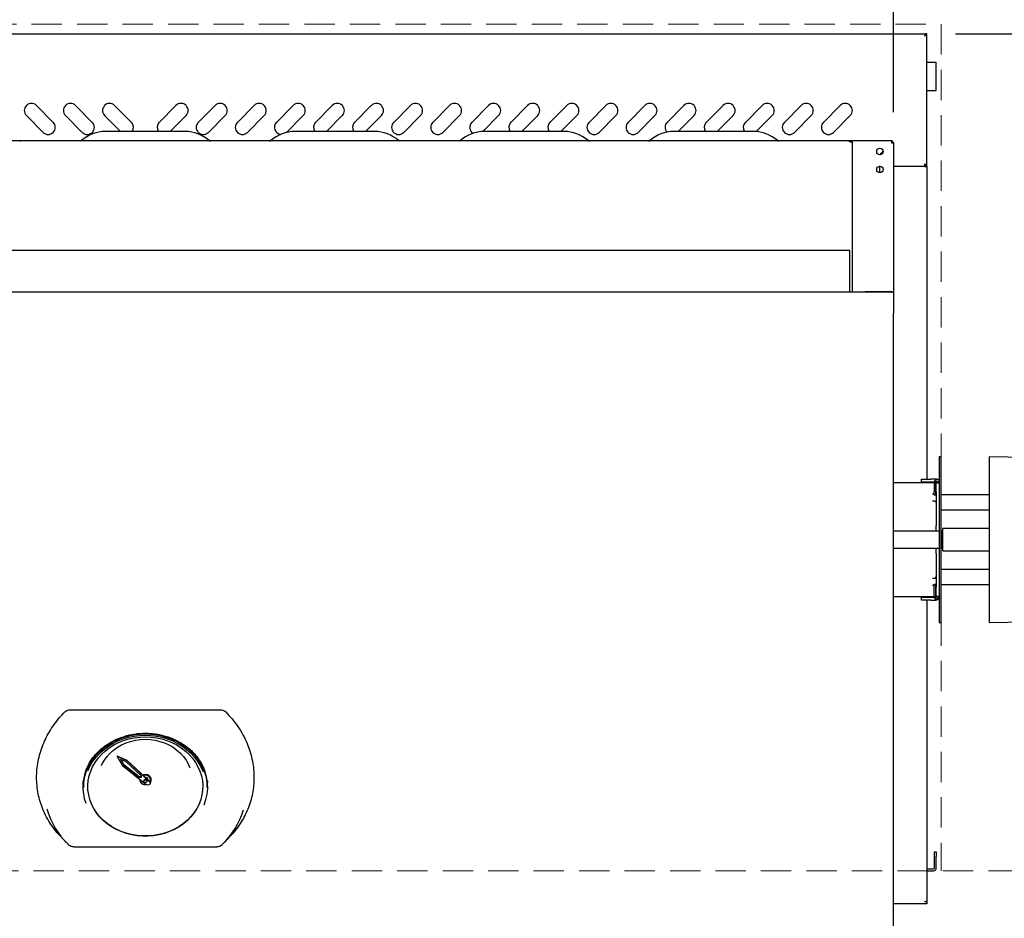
# Model space of a CAD drawing. Header units: inches. Extents: x 36 to 211, y 21 to 146.
# Tile 29 of 53: x 82 to 108, y 103 to 127. Entities that reach past the tile are written whole.
import ezdxf

# ---------------------------------------------------------------- set-up
doc = ezdxf.new("R2010")
doc.units = ezdxf.units.IN
doc.header["$LTSCALE"] = 16
doc.header["$MEASUREMENT"] = 0
doc.linetypes.add('HIDDEN', pattern=[0.075, 0.05, -0.025])
doc.layers.add('FORMAT', color=7, linetype='Continuous')
doc.styles.add('SLDTEXTSTYLE0', font='TXT', dxfattribs={"width": 0.75})
doc.dimstyles.new('SLDDIMSTYLE0', dxfattribs={"dimtxt": 1.5, "dimasz": 2.08, "dimexe": 0, "dimexo": 0.0625, "dimgap": 0.375, "dimtad": 0, "dimtih": 1, "dimtoh": 1, "dimdec": 0, "dimrnd": 1e-09, "dimzin": 12, "dimdsep": 46, "dimlunit": 5, "dimtxsty": 'SLDTEXTSTYLE0', "dimsah": 1, "dimcen": 0.09, "dimadec": 0, "dimazin": 3, "dimtfac": 1, "dimtdec": 0, "dimtmove": 0, "dimatfit": 0, "dimfxl": 1, "dimfrac": 2, "dimtolj": 1, "dimtzin": 12, "dimarcsym": 0})
doc.dimstyles.new('SLDDIMSTYLE1', dxfattribs={"dimtxt": 1.5, "dimasz": 2.08, "dimexe": 0, "dimexo": 0.0625, "dimgap": 0.375, "dimtad": 0, "dimtih": 1, "dimtoh": 1, "dimdec": 0, "dimrnd": 1e-09, "dimzin": 12, "dimdsep": 46, "dimlunit": 5, "dimtxsty": 'SLDTEXTSTYLE0', "dimsah": 1, "dimcen": 0.09, "dimadec": 0, "dimazin": 3, "dimtfac": 1, "dimtdec": 0, "dimtofl": 0, "dimtmove": 0, "dimatfit": 3, "dimfxl": 1, "dimfrac": 2, "dimtolj": 1, "dimtzin": 12, "dimarcsym": 0})

# ---------------------------------------------------------------- blocks, each defined once
blk = doc.blocks.new('_D_6')
at = {"layer": 'FORMAT'}
for p, q in [((106.584, 126.358), (120.332, 126.358)), ((118.332, 126.358), (118.332, 116.524)), ((118.332, 104.265), (118.332, 114.099))]:
    blk.add_line(p, q, dxfattribs=at)
for points in [[(118.332, 126.358), (118.012, 124.278), (118.652, 124.278)], [(118.332, 104.265), (118.652, 106.345), (118.012, 106.345)]]:
    blk.add_solid(points, dxfattribs=at)
at = {"layer": 'FORMAT', "insert": (117.192, 116.033), "char_height": 1.5, "attachment_point": 1, "style": 'SLDTEXTSTYLE0'}
blk.add_mtext('6B', dxfattribs=at)
blk = doc.blocks.new('_D_7')
at = {"layer": 'FORMAT'}
for p, q in [((118.332, 96.161), (118.332, 104.265)), ((104.604, 96.161), (120.332, 96.161)), ((118.332, 93.103), (118.332, 96.161)), ((120.332, 93.103), (118.332, 93.103))]:
    blk.add_line(p, q, dxfattribs=at)
for points in [[(118.332, 104.265), (118.012, 102.185), (118.652, 102.185)], [(118.332, 96.161), (118.652, 98.241), (118.012, 98.241)]]:
    blk.add_solid(points, dxfattribs=at)
at = {"layer": 'FORMAT', "insert": (121.358, 93.824), "char_height": 1.5, "attachment_point": 1, "style": 'SLDTEXTSTYLE0'}
blk.add_mtext('11B', dxfattribs=at)
blk = doc.blocks.new('_D_9')
at = {"layer": 'FORMAT'}
for p, q in [((104.952, 124.29), (104.952, 134.662)), ((109.462, 113.065), (109.462, 134.662)), ((104.952, 132.662), (100.952, 132.662)), ((109.462, 132.662), (117.499, 132.662))]:
    blk.add_line(p, q, dxfattribs=at)
for points in [[(104.952, 132.662), (102.872, 132.982), (102.872, 132.342)], [(109.462, 132.662), (111.542, 132.342), (111.542, 132.982)]]:
    blk.add_solid(points, dxfattribs=at)
at = {"layer": 'FORMAT', "insert": (117.841, 133.383), "char_height": 1.5, "attachment_point": 1, "style": 'SLDTEXTSTYLE0'}
blk.add_mtext('16B', dxfattribs=at)

msp = doc.modelspace()

# ---------------------------------------------------------------- linework, layer by layer
at = {"color": 7, "linetype": 'Continuous', "lineweight": 25}
for p, q in [((64.62, 126.358), (105.784, 126.358)), ((105.784, 126.358), (105.784, 126.334)), ((105.827, 126.358), (105.789, 126.358)), ((105.827, 122.858), (105.827, 126.358)), ((105.827, 125.608), (106.007, 125.608)), ((106.007, 125.608), (106.077, 125.608)), ((106.077, 124.858), (106.077, 125.608)), ((105.827, 124.858), (106.007, 124.858)), ((106.007, 124.858), (106.077, 124.858)), ((82.772, 124.019), (82.33, 124.461)), ((83.803, 124.019), (83.361, 124.461)), ((84.834, 124.019), (84.392, 124.461)), ((85.569, 124.019), (86.011, 124.461)), ((86.6, 124.019), (87.042, 124.461)), ((87.632, 124.019), (88.074, 124.461)), ((88.663, 124.019), (89.105, 124.461)), ((89.694, 124.019), (90.136, 124.461)), ((90.725, 124.019), (91.167, 124.461)), ((91.757, 124.019), (92.199, 124.461)), ((92.788, 124.019), (93.23, 124.461)), ((93.819, 124.019), (94.261, 124.461)), ((94.85, 124.019), (95.292, 124.461)), ((95.882, 124.019), (96.324, 124.461)), ((96.913, 124.019), (97.355, 124.461)), ((97.944, 124.019), (98.386, 124.461)), ((98.975, 124.019), (99.417, 124.461)), ((100.007, 124.019), (100.449, 124.461)), ((101.038, 124.019), (101.48, 124.461)), ((102.069, 124.019), (102.511, 124.461)), ((103.1, 124.019), (103.542, 124.461)), ((82.065, 124.196), (82.507, 123.754)), ((83.096, 124.196), (83.538, 123.754)), ((84.127, 124.196), (84.547, 123.777)), ((86.276, 124.196), (85.857, 123.777)), ((87.308, 124.196), (86.866, 123.754)), ((88.339, 124.196), (87.897, 123.754)), ((89.37, 124.196), (88.928, 123.754)), ((90.401, 124.196), (89.982, 123.777)), ((91.433, 124.196), (91.013, 123.777)), ((92.464, 124.196), (92.022, 123.754)), ((93.495, 124.196), (93.053, 123.754)), ((94.526, 124.196), (94.106, 123.776)), ((95.558, 124.196), (95.138, 123.777)), ((96.589, 124.196), (96.169, 123.777)), ((97.62, 124.196), (97.178, 123.754)), ((98.651, 124.196), (98.209, 123.754)), ((99.683, 124.196), (99.263, 123.777)), ((100.714, 124.196), (100.294, 123.777)), ((101.745, 124.196), (101.323, 123.774)), ((102.776, 124.196), (102.334, 123.754)), ((103.808, 124.196), (103.366, 123.754)), ((86.253, 123.777), (84.15, 123.777)), ((88.928, 123.754), (88.923, 123.749)), ((91.253, 123.777), (89.15, 123.777)), ((96.253, 123.777), (94.15, 123.777)), ((101.253, 123.777), (99.15, 123.777)), ((103.789, 123.527), (66.615, 123.527)), ((83.509, 123.531), (81.895, 123.531)), ((88.509, 123.531), (86.895, 123.531)), ((93.509, 123.531), (91.895, 123.531)), ((98.509, 123.531), (96.895, 123.531)), ((104.91, 123.531), (101.895, 123.531)), ((103.789, 123.504), (103.789, 123.527)), ((103.809, 123.527), (103.789, 123.527)), ((103.809, 123.504), (103.789, 123.504)), ((103.809, 123.504), (103.809, 123.527)), ((103.867, 119.534), (103.867, 123.469)), ((104.91, 123.531), (104.91, 123.493)), ((104.952, 123.49), (104.914, 123.49)), ((104.952, 123.49), (104.952, 119.549)), ((104.581, 123.164), (104.675, 123.258)), ((104.675, 123.251), (104.588, 123.164)), ((104.577, 122.858), (104.566, 122.858)), ((104.577, 122.86), (104.577, 122.693)), ((105.769, 122.858), (104.952, 122.858)), ((105.769, 122.858), (105.827, 122.858)), ((105.784, 122.858), (105.784, 122.884)), ((105.827, 122.858), (105.789, 122.858)), ((105.827, 122.858), (105.827, 114.605)), ((103.796, 120.64), (66.608, 120.64)), ((103.796, 120.582), (103.796, 120.64)), ((103.796, 119.534), (103.796, 120.582)), ((104.202, 119.551), (104.202, 119.55)), ((104.202, 119.551), (104.88, 119.551)), ((104.202, 119.534), (104.202, 119.55)), ((104.202, 119.55), (104.88, 119.55)), ((104.9, 119.549), (104.9, 119.52)), ((104.9, 119.549), (104.952, 119.549)), ((104.952, 119.549), (104.952, 118.972)), ((104.9, 119.534), (65.504, 119.534)), ((104.952, 117.082), (104.952, 118.972)), ((104.952, 101.379), (104.952, 117.082)), ((106.195, 115.192), (106.155, 115.192)), ((106.155, 115.192), (106.155, 115.152)), ((106.155, 115.152), (106.155, 114.735)), ((106.195, 115.192), (106.195, 115.152)), ((106.195, 115.152), (106.195, 114.735)), ((109.072, 115.165), (107.474, 115.192)), ((107.474, 115.192), (107.474, 115.152)), ((107.474, 115.152), (107.474, 114.735)), ((105.686, 114.527), (105.686, 114.605)), ((105.686, 114.605), (105.936, 114.605)), ((106.057, 114.605), (105.936, 114.605)), ((106.155, 114.735), (106.155, 111.279)), ((106.195, 114.735), (106.195, 111.279)), ((107.474, 114.735), (107.474, 111.279)), ((106.018, 114.507), (104.952, 114.507)), ((105.936, 114.527), (105.686, 114.527)), ((105.827, 114.527), (105.827, 114.507)), ((106.021, 114.527), (105.936, 114.527)), ((106.018, 114.503), (106.018, 114.277)), ((106.077, 114.507), (106.057, 114.507)), ((106.057, 114.507), (106.057, 114.507)), ((106.057, 114.277), (106.057, 114.503)), ((106.077, 114.507), (106.155, 114.507)), ((106.077, 114.257), (106.077, 114.507)), ((106.155, 114.582), (106.096, 114.582)), ((106.096, 114.543), (106.155, 114.543)), ((105.977, 114.218), (106.018, 114.218)), ((106.018, 114.179), (106.018, 114.277)), ((106.057, 114.179), (106.018, 114.179)), ((106.057, 114.277), (106.057, 114.179)), ((106.077, 114.257), (106.077, 113.377)), ((107.474, 114.188), (106.195, 114.188)), ((106.039, 114.021), (105.977, 114.021)), ((106.195, 113.795), (107.474, 113.795)), ((106.077, 113.316), (106.077, 113.377)), ((106.077, 113.232), (106.077, 113.316)), ((107.474, 113.303), (106.254, 113.303)), ((106.254, 112.712), (106.254, 113.303)), ((106.155, 113.232), (104.952, 113.232)), ((106.244, 113.232), (106.195, 113.232)), ((106.254, 113.222), (106.244, 113.232)), ((106.244, 113.071), (106.244, 113.232)), ((106.244, 112.782), (106.244, 113.071)), ((104.952, 112.782), (106.155, 112.782)), ((106.077, 112.699), (106.077, 112.782)), ((106.195, 112.782), (106.244, 112.782)), ((106.244, 112.782), (106.254, 112.792)), ((106.077, 112.638), (106.077, 112.699)), ((106.077, 112.638), (106.077, 111.757)), ((106.254, 112.712), (107.474, 112.712)), ((107.474, 112.22), (106.195, 112.22)), ((105.977, 111.994), (106.039, 111.994)), ((106.018, 111.797), (105.977, 111.797)), ((106.018, 111.836), (106.057, 111.836)), ((106.018, 111.738), (106.018, 111.836)), ((106.057, 111.836), (106.057, 111.738)), ((106.077, 111.507), (106.077, 111.757)), ((106.195, 111.826), (107.474, 111.826)), ((104.952, 111.507), (106.018, 111.507)), ((105.686, 111.409), (105.686, 111.487)), ((105.686, 111.487), (105.936, 111.487)), ((105.827, 111.507), (105.827, 111.487)), ((105.936, 111.487), (106.021, 111.487)), ((106.018, 111.511), (106.018, 111.738)), ((106.057, 111.738), (106.057, 111.511)), ((106.057, 111.507), (106.077, 111.507)), ((106.057, 111.507), (106.057, 111.507)), ((106.155, 111.507), (106.077, 111.507)), ((105.936, 111.409), (105.686, 111.409)), ((105.827, 111.409), (105.827, 103.456)), ((105.936, 111.409), (106.057, 111.409)), ((106.096, 111.472), (106.155, 111.472)), ((106.155, 111.433), (106.096, 111.433)), ((106.155, 111.279), (106.155, 110.863)), ((106.195, 111.279), (106.195, 110.863)), ((107.474, 111.279), (107.474, 110.863)), ((106.155, 110.863), (106.155, 110.822)), ((106.155, 110.822), (106.195, 110.822)), ((106.195, 110.863), (106.195, 110.822)), ((107.474, 110.863), (107.474, 110.822)), ((107.474, 110.822), (109.072, 110.85)), ((83.217, 108.519), (87.186, 108.519)), ((84.719, 107.183), (84.462, 107.294)), ((84.462, 107.294), (84.462, 107.284)), ((84.462, 107.284), (84.592, 107.055)), ((84.719, 107.173), (84.462, 107.284)), ((84.694, 107.145), (84.55, 107.208)), ((84.55, 107.208), (84.625, 107.076)), ((84.558, 107.204), (84.625, 107.086)), ((84.625, 107.086), (84.625, 107.076)), ((84.625, 107.086), (85.049, 106.745)), ((84.625, 107.076), (85.049, 106.735)), ((85.093, 106.775), (84.694, 107.145)), ((84.719, 107.183), (84.719, 107.173)), ((85.315, 106.63), (84.719, 107.183)), ((85.315, 106.62), (84.719, 107.173)), ((84.592, 107.055), (85.228, 106.544)), ((83.572, 106.559), (83.572, 106.471)), ((85.049, 106.745), (85.049, 106.735)), ((85.093, 106.745), (85.049, 106.745)), ((85.093, 106.735), (85.049, 106.735)), ((85.052, 106.686), (85.052, 106.675)), ((85.052, 106.675), (85.052, 106.674)), ((85.061, 106.678), (85.061, 106.674)), ((85.061, 106.674), (85.061, 106.67)), ((85.093, 106.747), (85.091, 106.745)), ((85.093, 106.775), (85.093, 106.735)), ((85.159, 106.642), (85.159, 106.632)), ((85.202, 106.548), (85.222, 106.549)), ((85.245, 106.632), (85.245, 106.642)), ((85.271, 106.67), (85.271, 106.675)), ((85.331, 106.583), (85.331, 106.593)), ((85.343, 106.67), (85.343, 106.674)), ((85.352, 106.674), (85.352, 106.675)), ((86.832, 106.471), (86.832, 106.559)), ((82.951, 105.193), (83.113, 105.019)), ((87.291, 105.019), (87.453, 105.193)), ((83.313, 104.901), (87.091, 104.901)), ((106.027, 104.645), (106.027, 104.77)), ((106.027, 104.77), (106.077, 104.77)), ((106.077, 104.77), (106.077, 104.645)), ((106.027, 104.34), (106.027, 104.645)), ((106.077, 104.34), (106.077, 104.645)), ((105.827, 104.32), (106.007, 104.32)), ((105.827, 104.27), (106.007, 104.27)), ((105.827, 103.453), (105.769, 103.453)), ((105.827, 103.453), (105.827, 103.456)), ((105.827, 103.453), (105.827, 103.395)), ((105.769, 103.395), (104.952, 103.395)), ((105.827, 103.395), (105.769, 103.395))]:
    msp.add_line(p, q, dxfattribs=at)
at = {"color": 7, "linetype": 'Continuous', "lineweight": 25, "flags": 128}
for points in [[(103.809, 123.504), (103.82, 123.504), (103.831, 123.502), (103.841, 123.498), (103.85, 123.494), (103.857, 123.489), (103.862, 123.482), (103.866, 123.476), (103.867, 123.469)], [(104.9, 119.548), (104.894, 119.549), (104.88, 119.551)], [(104.88, 119.55), (104.894, 119.549), (104.9, 119.548)], [(106.155, 114.507), (106.153, 114.527), (106.149, 114.543)], [(106.149, 111.472), (106.153, 111.488), (106.155, 111.507)], [(83.572, 106.471), (83.579, 106.601), (83.6, 106.73), (83.634, 106.857), (83.682, 106.98), (83.743, 107.099), (83.816, 107.213), (83.901, 107.32), (83.997, 107.42), (84.104, 107.512), (84.219, 107.596), (84.344, 107.669), (84.475, 107.733), (84.613, 107.785), (84.756, 107.827), (84.902, 107.856), (85.051, 107.874), (85.202, 107.88)], [(83.692, 106.918), (83.701, 106.939), (83.759, 107.058), (83.83, 107.172), (83.913, 107.28), (84.007, 107.381), (84.112, 107.474), (84.226, 107.558), (84.349, 107.632), (84.479, 107.696), (84.616, 107.749), (84.758, 107.791), (84.904, 107.821), (85.052, 107.839), (85.202, 107.845)], [(85.202, 107.88), (85.352, 107.874), (85.501, 107.856), (85.648, 107.827), (85.791, 107.785), (85.928, 107.733), (86.06, 107.669), (86.184, 107.596), (86.3, 107.512), (86.406, 107.42), (86.503, 107.32), (86.588, 107.213), (86.661, 107.099), (86.722, 106.98), (86.77, 106.857), (86.804, 106.73), (86.825, 106.601), (86.832, 106.471)], [(85.202, 107.845), (85.351, 107.839), (85.5, 107.821), (85.646, 107.791), (85.787, 107.749), (85.924, 107.696), (86.054, 107.632), (86.177, 107.558), (86.292, 107.474), (86.396, 107.381), (86.49, 107.28), (86.573, 107.172), (86.644, 107.058), (86.702, 106.939), (86.726, 106.878)], [(85.202, 107.803), (85.348, 107.797), (85.493, 107.779), (85.635, 107.748), (85.774, 107.706), (85.906, 107.653), (86.033, 107.589), (86.151, 107.514), (86.261, 107.43), (86.361, 107.337), (86.45, 107.237), (86.527, 107.129), (86.592, 107.016), (86.644, 106.897), (86.682, 106.775), (86.707, 106.65), (86.718, 106.524), (86.714, 106.397), (86.697, 106.271), (86.665, 106.147), (86.62, 106.027), (86.561, 105.911), (86.49, 105.8), (86.407, 105.696), (86.312, 105.599), (86.207, 105.51), (86.093, 105.431), (85.971, 105.362), (85.841, 105.303), (85.705, 105.255), (85.565, 105.219), (85.421, 105.194), (85.275, 105.182), (85.128, 105.182), (84.983, 105.194), (84.839, 105.219), (84.698, 105.255), (84.563, 105.303), (84.433, 105.362), (84.31, 105.431), (84.196, 105.51), (84.091, 105.599), (83.997, 105.696), (83.914, 105.8), (83.842, 105.911), (83.784, 106.027), (83.739, 106.147), (83.707, 106.271), (83.689, 106.397), (83.686, 106.524), (83.696, 106.65), (83.721, 106.775), (83.76, 106.897), (83.812, 107.016), (83.876, 107.129), (83.954, 107.237), (84.043, 107.337), (84.143, 107.43), (84.252, 107.514), (84.371, 107.589), (84.497, 107.653), (84.63, 107.706), (84.768, 107.748), (84.91, 107.779), (85.055, 107.797), (85.202, 107.803)], [(84.049, 107.049), (84.067, 107.088), (84.124, 107.19), (84.194, 107.286), (84.275, 107.375), (84.366, 107.456), (84.467, 107.528), (84.576, 107.591), (84.693, 107.643), (84.815, 107.685), (84.941, 107.715), (85.071, 107.733), (85.202, 107.739)], [(85.202, 107.739), (85.333, 107.733), (85.462, 107.715), (85.589, 107.685), (85.711, 107.643), (85.827, 107.591), (85.936, 107.528), (86.037, 107.456), (86.129, 107.375), (86.21, 107.286), (86.279, 107.19), (86.337, 107.088), (86.378, 106.989)], [(85.202, 106.805), (85.155, 106.799), (85.139, 106.793)], [(85.14, 106.792), (85.155, 106.797), (85.202, 106.803)], [(85.202, 106.803), (85.248, 106.797), (85.29, 106.779), (85.323, 106.75), (85.344, 106.714), (85.352, 106.674), (85.344, 106.634), (85.329, 106.606)], [(83.572, 106.519), (83.57, 106.536), (83.564, 106.639)], [(85.093, 106.765), (85.08, 106.752), (85.075, 106.745)], [(85.076, 106.745), (85.08, 106.75), (85.093, 106.763)], [(85.093, 106.751), (85.088, 106.745), (85.088, 106.745)], [(85.202, 106.795), (85.158, 106.789), (85.147, 106.786)], [(85.327, 106.613), (85.336, 106.632), (85.343, 106.67), (85.336, 106.707), (85.316, 106.741), (85.285, 106.768), (85.245, 106.785), (85.202, 106.791), (85.158, 106.785), (85.15, 106.783)], [(85.202, 106.669), (85.218, 106.666), (85.232, 106.658), (85.241, 106.646), (85.245, 106.632), (85.241, 106.618), (85.232, 106.606), (85.218, 106.598), (85.202, 106.595), (85.185, 106.598), (85.171, 106.606), (85.162, 106.618), (85.159, 106.632), (85.162, 106.646), (85.171, 106.658), (85.185, 106.666), (85.202, 106.669)], [(85.315, 106.62), (85.327, 106.602), (85.331, 106.582), (85.326, 106.563), (85.313, 106.546), (85.294, 106.534), (85.271, 106.53), (85.248, 106.534), (85.228, 106.544)], [(85.315, 106.63), (85.327, 106.612), (85.331, 106.593)], [(86.84, 106.639), (86.833, 106.536), (86.832, 106.525)], [(86.718, 106.498), (86.714, 106.403), (86.697, 106.277), (86.665, 106.154), (86.62, 106.033), (86.561, 105.917), (86.49, 105.806), (86.407, 105.702), (86.312, 105.605), (86.207, 105.517), (86.093, 105.437), (85.971, 105.368), (85.841, 105.309), (85.705, 105.261), (85.565, 105.225), (85.421, 105.201), (85.275, 105.188), (85.128, 105.188), (84.983, 105.201), (84.839, 105.225), (84.698, 105.261), (84.563, 105.309), (84.433, 105.368), (84.31, 105.437), (84.196, 105.517), (84.091, 105.605), (83.997, 105.702), (83.914, 105.806), (83.842, 105.917), (83.784, 106.033), (83.739, 106.154), (83.707, 106.277), (83.689, 106.403), (83.685, 106.498)]]:
    msp.add_lwpolyline(points, dxfattribs=at)
at = {"color": 7, "linetype": 'Continuous', "lineweight": 25}
for centre in [(104.59, 123.249), (104.59, 122.776)]:
    msp.add_circle(centre, 0.085, dxfattribs=at)
for centre, radius, start, end in [((82.197, 124.329), 0.188, 45, 225), ((83.229, 124.329), 0.188, 45, 225), ((84.26, 124.329), 0.188, 45, 225), ((86.144, 124.329), 0.188, 315, 135), ((87.175, 124.329), 0.188, 315, 135), ((88.206, 124.329), 0.188, 315, 135), ((89.237, 124.329), 0.188, 315, 135), ((90.269, 124.329), 0.188, 315, 135), ((91.3, 124.329), 0.188, 315, 135), ((92.331, 124.329), 0.188, 315, 135), ((93.362, 124.329), 0.188, 315, 135), ((94.394, 124.329), 0.188, 315, 135), ((95.425, 124.329), 0.188, 315, 135), ((96.456, 124.329), 0.188, 315, 135), ((97.487, 124.329), 0.188, 315, 135), ((98.519, 124.329), 0.188, 315, 135), ((99.55, 124.329), 0.188, 315, 135), ((100.581, 124.329), 0.188, 315, 135), ((101.612, 124.329), 0.188, 315, 135), ((102.644, 124.329), 0.188, 315, 135), ((103.675, 124.329), 0.188, 315, 135), ((82.639, 123.887), 0.188, 225, 45), ((83.671, 123.887), 0.188, 225, 45), ((84.702, 123.887), 0.188, 324.0045, 45), ((85.702, 123.887), 0.188, 135, 215.9955), ((86.733, 123.887), 0.188, 135, 315), ((87.764, 123.887), 0.188, 135, 315), ((88.796, 123.887), 0.188, 135, 264.0574), ((89.827, 123.887), 0.188, 135, 215.9955), ((90.858, 123.887), 0.188, 135, 215.9955), ((91.889, 123.887), 0.188, 135, 315), ((92.921, 123.887), 0.188, 135, 315), ((93.952, 123.887), 0.188, 135, 237.5523), ((94.983, 123.887), 0.188, 135, 215.9955), ((96.014, 123.887), 0.188, 135, 215.9955), ((97.046, 123.887), 0.188, 135, 315), ((98.077, 123.887), 0.188, 135, 315), ((99.108, 123.887), 0.188, 135, 222.7642), ((100.139, 123.887), 0.188, 135, 215.9955), ((101.171, 123.887), 0.188, 135, 215.9955), ((102.202, 123.887), 0.188, 135, 315), ((103.233, 123.887), 0.188, 135, 315), ((84.15, 122.82), 0.957, 90, 131.463), ((86.253, 122.82), 0.957, 48.537, 90), ((89.15, 122.82), 0.957, 90, 131.463), ((91.253, 122.82), 0.957, 48.537, 90), ((94.15, 122.82), 0.957, 90, 131.463), ((96.253, 122.82), 0.957, 48.537, 90), ((99.15, 122.82), 0.957, 90, 131.463), ((101.253, 122.82), 0.957, 48.537, 90), ((81.914, 123.567), 0.0407, 228.537, 270), ((83.49, 123.567), 0.0407, 270, 311.463), ((86.914, 123.567), 0.0407, 228.537, 270), ((88.49, 123.567), 0.0407, 270, 311.463), ((91.914, 123.567), 0.0407, 228.537, 270), ((93.49, 123.567), 0.0407, 270, 311.463), ((96.914, 123.567), 0.0407, 228.537, 270), ((98.49, 123.567), 0.0407, 270, 311.463), ((101.914, 123.567), 0.0407, 228.537, 270), ((106.057, 114.507), 0.098, 49.7558, 90), ((106.096, 114.503), 0.0787, 90, 180), ((106.096, 114.503), 0.0394, 90, 180), ((106.057, 114.507), 0.02, 0, 70.0986), ((106.039, 114.256), 0.038, 297.5482, 0), ((106.039, 113.983), 0.038, 0, 90), ((106.039, 112.032), 0.038, 270, 0), ((106.039, 111.759), 0.038, 0, 62.4518), ((106.096, 111.511), 0.0787, 180, 270), ((106.096, 111.511), 0.0394, 180, 270), ((106.057, 111.507), 0.02, 289.9014, 0), ((106.057, 111.507), 0.098, 270, 310.2442), ((85.595, 106.482), 1.254, 337.8878, 30.3588), ((84.804, 106.481), 1.25, 153.5079, 200.0209), ((85.211, 106.664), 0.142, 4.7554, 93.5453), ((85.193, 106.682), 0.14, 178.5438, 283.9211), ((85.191, 106.677), 0.129, 179.3675, 274.8888), ((85.199, 106.638), 0.0402, 86.1514, 175.548), ((85.21, 106.663), 0.133, 4.7554, 93.5453), ((85.207, 106.671), 0.0641, 359.2108, 94.7322), ((85.204, 106.638), 0.0402, 4.452, 93.8486), ((84.722, 106.534), 2.211, 196.4756, 225.4283), ((85.661, 106.547), 2.235, 314.7164, 342.5231), ((106.007, 104.34), 0.02, 270, 0), ((106.007, 104.34), 0.07, 270, 0)]:
    msp.add_arc(centre, radius, start, end, dxfattribs=at)
for points, knots in [([(105.769, 126.3), (105.777, 126.305), (105.792, 126.315), (105.811, 126.329), (105.824, 126.344), (105.826, 126.353), (105.827, 126.358)], [0, 0, 0, 0, 0.25472, 0.509612, 0.764505, 1, 1, 1, 1]), ([(105.769, 126.3), (105.773, 126.309), (105.783, 126.326), (105.788, 126.346), (105.789, 126.356), (105.789, 126.358)], [0, 0, 0, 0, 0.452935, 0.908649, 1, 1, 1, 1]), ([(104.91, 123.531), (104.909, 123.531), (104.907, 123.53), (104.905, 123.524), (104.903, 123.52), (104.901, 123.509), (104.899, 123.503), (104.896, 123.489), (104.895, 123.481), (104.894, 123.473)], [0, 0, 0, 0, 0.25, 0.25, 0.5, 0.5, 0.75, 0.75, 1, 1, 1, 1]), ([(104.91, 123.493), (104.907, 123.493), (104.905, 123.491), (104.899, 123.484), (104.896, 123.479), (104.894, 123.473)], [0, 0, 0, 0, 0.5, 0.5, 1, 1, 1, 1]), ([(104.894, 123.473), (104.901, 123.475), (104.909, 123.476), (104.923, 123.479), (104.929, 123.48), (104.94, 123.483), (104.944, 123.484), (104.95, 123.487), (104.952, 123.488), (104.952, 123.49)], [0, 0, 0, 0, 0.25, 0.25, 0.5, 0.5, 0.75, 0.75, 1, 1, 1, 1]), ([(104.894, 123.473), (104.899, 123.476), (104.904, 123.479), (104.912, 123.484), (104.914, 123.487), (104.914, 123.49)], [0, 0, 0, 0, 0.5, 0.5, 1, 1, 1, 1]), ([(105.827, 122.858), (105.826, 122.863), (105.824, 122.873), (105.81, 122.887), (105.791, 122.902), (105.776, 122.911), (105.769, 122.916)], [0, 0, 0, 0, 0.254723, 0.509615, 0.764508, 1, 1, 1, 1]), ([(105.789, 122.858), (105.788, 122.867), (105.786, 122.884), (105.775, 122.904), (105.77, 122.914), (105.769, 122.916)], [0, 0, 0, 0, 0.452935, 0.908649, 1, 1, 1, 1]), ([(82.952, 105.195), (82.938, 105.209), (82.866, 105.281), (82.755, 105.426), (82.622, 105.631), (82.518, 105.839), (82.439, 106.046), (82.382, 106.251), (82.346, 106.462), (82.33, 106.676), (82.335, 106.89), (82.361, 107.105), (82.408, 107.32), (82.475, 107.532), (82.562, 107.737), (82.667, 107.936), (82.793, 108.129), (82.931, 108.306), (83.033, 108.414), (83.08, 108.463)], [0, 0, 0, 0, 0.016126, 0.082375, 0.150421, 0.219089, 0.278343, 0.338003, 0.398941, 0.460319, 0.520025, 0.580146, 0.641571, 0.703449, 0.763176, 0.823321, 0.884787, 0.946713, 1, 1, 1, 1]), ([(83.08, 108.463), (83.095, 108.476), (83.126, 108.501), (83.176, 108.517), (83.207, 108.518), (83.217, 108.519)], [0, 0, 0, 0, 0.4009, 0.802249, 1, 1, 1, 1]), ([(87.186, 108.519), (87.207, 108.517), (87.248, 108.513), (87.294, 108.49), (87.316, 108.47), (87.323, 108.463)], [0, 0, 0, 0, 0.39673, 0.793605, 1, 1, 1, 1]), ([(87.323, 108.463), (87.381, 108.402), (87.498, 108.278), (87.649, 108.075), (87.781, 107.859), (87.886, 107.64), (87.965, 107.426), (88.021, 107.216), (88.058, 107.001), (88.073, 106.786), (88.068, 106.572), (88.043, 106.36), (87.996, 106.149), (87.929, 105.944), (87.842, 105.746), (87.737, 105.557), (87.61, 105.376), (87.513, 105.254), (87.456, 105.197), (87.453, 105.194)], [0, 0, 0, 0, 0.0656822, 0.1319307, 0.1999762, 0.2686436, 0.3278979, 0.3875582, 0.4484956, 0.5098734, 0.5695795, 0.6296994, 0.6911252, 0.7530026, 0.8127298, 0.8728742, 0.9343404, 0.9962662, 1, 1, 1, 1]), ([(83.684, 107.033), (83.7, 107.063), (83.734, 107.131), (83.8, 107.231), (83.881, 107.332), (83.972, 107.428), (84.072, 107.516), (84.18, 107.596), (84.297, 107.668), (84.42, 107.731), (84.548, 107.785), (84.682, 107.828), (84.82, 107.862), (84.961, 107.885), (85.103, 107.898), (85.246, 107.9), (85.389, 107.891), (85.53, 107.872), (85.669, 107.843), (85.804, 107.803), (85.935, 107.753), (86.06, 107.693), (86.179, 107.625), (86.291, 107.548), (86.394, 107.463), (86.488, 107.37), (86.573, 107.271), (86.636, 107.184), (86.667, 107.128), (86.678, 107.109)], [0, 0, 0, 0, 0.030442, 0.068598, 0.10672, 0.144811, 0.182874, 0.220912, 0.258929, 0.296931, 0.334919, 0.372897, 0.410868, 0.448832, 0.486793, 0.524749, 0.562703, 0.600655, 0.638606, 0.676557, 0.714509, 0.752465, 0.790426, 0.828396, 0.866378, 0.904378, 0.9424, 0.980448, 1, 1, 1, 1]), ([(83.313, 104.902), (83.301, 104.903), (83.269, 104.904), (83.217, 104.92), (83.186, 104.946), (83.17, 104.959)], [0, 0, 0, 0, 0.215227, 0.608158, 1, 1, 1, 1]), ([(87.233, 104.959), (87.225, 104.952), (87.202, 104.931), (87.154, 104.907), (87.112, 104.904), (87.091, 104.902)], [0, 0, 0, 0, 0.21523, 0.608159, 1, 1, 1, 1])]:
    msp.add_open_spline(points, degree=3, knots=knots, dxfattribs=at)
for points in [[(105.784, 126.358), (105.783, 126.357), (105.78, 126.355), (105.776, 126.342), (105.773, 126.323), (105.77, 126.307), (105.769, 126.3)], [(105.784, 126.32), (105.783, 126.32), (105.78, 126.319), (105.776, 126.314), (105.773, 126.308), (105.77, 126.302), (105.769, 126.3)], [(103.867, 123.469), (103.866, 123.476), (103.864, 123.491), (103.851, 123.511), (103.832, 123.524), (103.816, 123.526), (103.809, 123.527)], [(105.769, 122.916), (105.77, 122.908), (105.773, 122.893), (105.776, 122.874), (105.78, 122.86), (105.783, 122.859), (105.784, 122.858)], [(105.769, 122.916), (105.77, 122.913), (105.773, 122.908), (105.776, 122.901), (105.78, 122.897), (105.783, 122.896), (105.784, 122.896)], [(105.827, 103.456), (105.826, 103.456), (105.824, 103.455), (105.811, 103.455), (105.792, 103.454), (105.776, 103.453), (105.769, 103.453)]]:
    msp.add_open_spline(points, degree=3, dxfattribs=at)
at = {"layer": 'FORMAT', "linetype": 'HIDDEN', "lineweight": 18}
for p, q in [((64.202, 126.608), (106.202, 126.608)), ((106.202, 126.608), (106.202, 104.265)), ((151.451, 104.265), (41.243, 104.265))]:
    msp.add_line(p, q, dxfattribs=at)

# ---------------------------------------------------------------- dimensions: what is measured, and where the dimension line sits
at = {"layer": 'FORMAT'}
dim = msp.add_linear_dim(base=(109.462, 132.662), p1=(104.952, 123.49), p2=(109.462, 112.265), text='16B', dimstyle='SLDDIMSTYLE0', dxfattribs=at)
dim.commit()
dim.dimension.update_dxf_attribs({"geometry": '_D_9', "text_midpoint": (119.541, 132.662), "dimtype": 160})
for base, p1, p2, text, picture, middle in [((118.332, 126.358), (151.451, 104.265), (105.784, 126.358), '6B', '_D_6', (118.332, 115.312)), ((118.332, 104.265), (103.804, 96.161), (151.451, 104.265), '11B', '_D_7', (118.332, 93.103))]:
    dim = msp.add_linear_dim(base=base, p1=p1, p2=p2, angle=90, text=text, dimstyle='SLDDIMSTYLE1', dxfattribs=at)
    dim.commit()
    dim.dimension.update_dxf_attribs({"geometry": picture, "text_midpoint": middle, "dimtype": 160})

doc.saveas('drawing.dxf')
